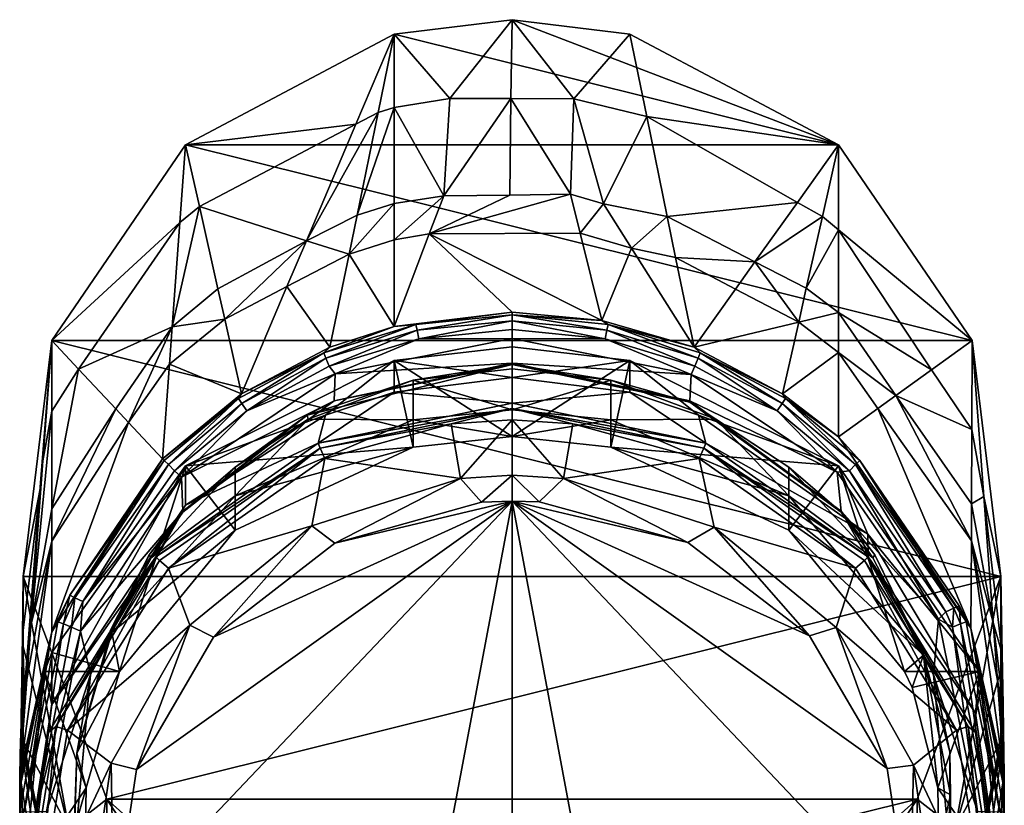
# Model space of a CAD drawing. Header units: centimetres. Extents: x 2.4 to 7.3, y -8.1 to 9.1.
# Tile 3 of 3: x 2.4 to 7.3, y 5.2 to 9.1. Entities that reach past the tile are written whole.
import ezdxf

# ---------------------------------------------------------------- set-up
doc = ezdxf.new("R2010")
doc.units = ezdxf.units.CM
doc.layers.get('0').update_dxf_attribs({"true_color": 0x5890e1})

msp = doc.modelspace()

# ---------------------------------------------------------------- meshes
at = {"color": 96, "true_color": 0x068706}
mesh = msp.add_polyface(dxfattribs=at)
corners = [(4.3386, 7.0754, 49.4259), (4.3386, 6.9399, 49.6498), (4.8279, 6.9928, 49.6701), (4.8279, 7.1243, 49.4515), (4.3386, 7.272, 48.8855), (4.8279, 7.3277, 48.8885), (3.8186, 7.0792, 48.8754), (3.9047, 7.0976, 51.115), (4.2443, 7.2117, 51.0936), (4.2443, 7.3688, 49.8144), (4.8279, 7.2848, 51.0799), (4.8279, 7.437, 49.8406), (4.0206, 7.895, 44.95), (4.2443, 7.967, 44.9523), (4.2443, 8.1465, 43.4905), (4.0605, 8.0895, 43.471), (4.4898, 8.1847, 43.5084), (4.4182, 7.996, 44.9496), (4.8178, 8.1886, 43.5222), (2.548, 7.4682, 36.6828), (3.211, 8.438, 36.6659), (7.1078, 7.4682, 36.6828), (4.2443, 8.9856, 36.6564), (6.4448, 8.4379, 36.6659), (3.9066, 7.3806, 48.5401), (3.9231, 7.3412, 48.5707), (4.3582, 7.5189, 48.5405), (4.3523, 7.5479, 48.498), (4.8279, 7.5953, 48.4983), (4.8279, 7.6087, 48.4519), (4.2443, 7.5374, 48.4513), (3.8952, 7.4078, 48.4972), (3.9523, 7.3038, 48.5844), (4.3666, 7.4771, 48.5708), (4.8279, 7.5656, 48.5406), (4.8279, 7.523, 48.5709), (4.8279, 7.4777, 48.5844), (3.9467, 7.1696, 48.6002), (4.8279, 7.3555, 48.6004), (3.8779, 6.9344, 52.1899), (4.5259, 7.0554, 52.2351), (4.8279, 7.1309, 52.1863), (3.8682, 6.9589, 52.12), (4.8279, 7.1575, 52.1173), (4.8279, 7.3487, 48.7296), (3.8127, 7.0989, 48.7165), (4.2443, 8.6222, 39.6156), (4.5199, 8.667, 39.6209), (4.1645, 8.5967, 39.6139), (3.9262, 7.4346, 48.4506), (4.0547, 8.5393, 39.6112), (4.8222, 8.6664, 39.6262), (4.8279, 9.0571, 36.655)]
mesh.append_faces([[corners[k] for k in face] for face in [(0, 1, 2), (3, 0, 2), (3, 4, 0), (3, 5, 4), (4, 6, 0), (7, 8, 9), (9, 8, 10), (11, 9, 10), (19, 20, 21), (20, 22, 23), (24, 25, 26), (27, 26, 28), (29, 27, 28), (29, 30, 27), (27, 30, 31), (25, 32, 33), (26, 33, 34), (34, 33, 35), (35, 33, 36), (26, 27, 24), (26, 34, 28), (25, 33, 26), (33, 32, 36), (32, 37, 38), (36, 32, 38), (39, 40, 41), (42, 41, 43), (42, 39, 41), (10, 8, 43), (43, 8, 42), (11, 2, 9), (9, 2, 1), (5, 44, 4), (4, 44, 45), (38, 37, 44), (44, 37, 45), (13, 30, 17), (47, 22, 46), (46, 22, 48), (48, 22, 50)]], dxfattribs={"color": 96})
mesh.append_faces([[corners[k] for k in face] for face in [(17, 18, 16)]], dxfattribs={"vtx0": -1, "color": 96})
mesh.append_faces([[corners[k] for k in face] for face in [(52, 22, 47)]], dxfattribs={"vtx0": -1, "vtx2": -1, "color": 96})
mesh.append_faces([[corners[k] for k in face] for face in [(12, 13, 14), (14, 15, 12), (16, 14, 13), (13, 17, 16), (46, 14, 16), (16, 47, 46), (46, 48, 15), (15, 14, 46), (30, 13, 12), (12, 49, 30), (17, 30, 29), (51, 47, 16)]], dxfattribs={"vtx2": -1, "color": 96})
mesh = msp.add_polyface(dxfattribs=at)
corners = [(5.4115, 7.2117, 51.0936), (5.7876, 6.9589, 52.12), (5.751, 7.0976, 51.115), (6.4448, 7.4092, 45.0446), (6.6395, 7.1313, 44.9936), (6.7293, 7.196, 43.3987), (6.4448, 7.6068, 43.4349), (6.2477, 7.5593, 45.0606), (6.2855, 7.7275, 43.4533), (6.0312, 7.8577, 43.4815), (5.935, 7.7228, 45.0657), (5.6384, 7.8791, 45.0709), (5.5969, 8.0817, 43.5297), (4.8279, 9.0571, 36.655), (5.4115, 8.9856, 36.6564), (6.4448, 8.4379, 36.6659), (3.211, 8.438, 36.6659), (7.1078, 7.4682, 36.6828), (2.548, 7.4682, 36.6828), (7.2485, 6.2984, 36.7032), (5.7091, 7.1696, 48.6002), (6.4391, 6.8167, 48.5844), (5.715, 7.299, 48.5844), (5.7606, 7.4078, 48.4972), (5.7492, 7.3806, 48.5401), (6.1652, 7.1559, 48.5394), (6.1817, 7.1802, 48.496), (6.5297, 6.8535, 48.5385), (6.1411, 7.1203, 48.5705), (5.7326, 7.3412, 48.5707), (5.2891, 7.4771, 48.5708), (6.4448, 6.9914, 48.4472), (6.1682, 7.2046, 48.4489), (5.7296, 7.4346, 48.4506), (5.3035, 7.5479, 48.498), (5.2976, 7.5189, 48.5405), (6.4448, 6.847, 49.6141), (5.4115, 7.3688, 49.8144), (5.3172, 6.9399, 49.6498), (5.8372, 7.0792, 48.8754), (5.7091, 7.1633, 48.7198), (5.3173, 7.272, 48.8855), (7.1056, 7.0276, 40.3172), (6.9053, 7.3225, 40.2768), (6.4448, 8.0167, 40.0968), (6.365, 8.0819, 40.0676), (6.2411, 8.1521, 40.0232), (5.4951, 8.5779, 39.7563), (5.4205, 7.9246, 45.0559), (7.1647, 6.6954, 40.3614)]
mesh.append_faces([[corners[k] for k in face] for face in [(0, 1, 2), (16, 15, 17), (18, 17, 19), (20, 21, 22), (23, 24, 25), (26, 25, 27), (25, 24, 28), (21, 28, 22), (22, 28, 29), (29, 30, 22), (31, 32, 26), (26, 32, 23), (25, 26, 23), (32, 33, 23), (23, 33, 34), (24, 23, 34), (28, 24, 29), (29, 24, 35), (2, 36, 37), (38, 37, 36), (39, 40, 41), (48, 33, 11), (11, 33, 10), (3, 31, 4), (49, 17, 42), (42, 17, 43), (44, 15, 45), (45, 15, 46)]], dxfattribs={"color": 96})
mesh.append_faces([[corners[k] for k in face] for face in [(3, 4, 5), (5, 6, 3), (7, 3, 6), (6, 8, 7), (9, 10, 7), (7, 8, 9), (11, 10, 9), (9, 12, 11), (13, 14, 15), (42, 43, 5), (6, 5, 43), (43, 44, 6), (8, 6, 44), (44, 45, 8), (9, 8, 45), (45, 46, 9), (12, 9, 46), (46, 47, 12), (7, 10, 33), (33, 32, 7), (3, 7, 32), (32, 31, 3), (44, 43, 17), (17, 15, 44), (47, 46, 15), (15, 14, 47)]], dxfattribs={"vtx2": -1, "color": 96})
mesh = msp.add_polyface(dxfattribs=at)
corners = [(5.7091, 7.1633, 48.7198), (5.7091, 7.1696, 48.6002), (4.8279, 7.3487, 48.7296), (4.8279, 7.3555, 48.6004), (5.4115, 7.2117, 51.0936), (4.8279, 7.1575, 52.1173), (5.7876, 6.9589, 52.12), (4.8279, 7.2848, 51.0799), (4.4182, 7.996, 44.9496), (5.1654, 8.0003, 45.0445), (5.1175, 8.1921, 43.5347), (4.8178, 8.1886, 43.5222), (5.4205, 7.9246, 45.0559), (5.6384, 7.8791, 45.0709), (5.5969, 8.0817, 43.5297), (5.2816, 8.1448, 43.5309), (6.4448, 8.4379, 36.6659), (4.2443, 8.9856, 36.6564), (4.8279, 9.0571, 36.655), (5.715, 7.299, 48.5844), (4.8279, 7.4777, 48.5844), (4.8279, 7.6087, 48.4519), (4.8279, 7.5953, 48.4983), (5.2735, 7.5673, 48.4516), (4.8279, 7.5656, 48.5406), (5.2976, 7.5189, 48.5405), (5.3035, 7.5479, 48.498), (5.7492, 7.3806, 48.5401), (5.2891, 7.4771, 48.5708), (5.7326, 7.3412, 48.5707), (4.8279, 7.523, 48.5709), (5.7296, 7.4346, 48.4506), (4.8279, 7.0751, 52.2347), (5.1298, 7.0554, 52.2351), (4.8279, 7.1309, 52.1863), (5.7778, 6.9344, 52.1899), (4.5259, 7.0554, 52.2351), (5.4115, 7.3688, 49.8144), (5.751, 7.0976, 51.115), (4.8279, 7.437, 49.8406), (5.3172, 6.9399, 49.6498), (4.8279, 6.9928, 49.6701), (5.3173, 7.272, 48.8855), (4.8279, 7.3277, 48.8885), (5.3172, 7.0754, 49.4259), (5.8372, 7.0792, 48.8754), (4.8279, 7.1243, 49.4515), (4.8222, 8.6664, 39.6262), (5.1349, 8.6659, 39.6316), (5.4951, 8.5779, 39.7563), (5.4115, 8.9856, 36.6564), (4.4898, 8.1847, 43.5084), (4.5199, 8.667, 39.6209)]
mesh.append_faces([[corners[k] for k in face] for face in [(0, 1, 2), (2, 1, 3), (4, 5, 6), (4, 7, 5), (3, 19, 20), (3, 1, 19), (21, 22, 23), (22, 24, 25), (26, 25, 27), (28, 29, 25), (24, 28, 25), (24, 30, 28), (28, 20, 19), (31, 23, 26), (26, 23, 22), (25, 26, 22), (28, 30, 20), (32, 33, 34), (34, 33, 35), (6, 5, 34), (36, 32, 34), (4, 37, 7), (4, 38, 37), (37, 39, 7), (40, 41, 37), (37, 41, 39), (0, 2, 42), (42, 2, 43), (44, 45, 42), (46, 42, 43), (46, 44, 42), (46, 41, 44), (49, 50, 48), (10, 15, 48)]], dxfattribs={"color": 96})
mesh.append_faces([[corners[k] for k in face] for face in [(8, 23, 9)]], dxfattribs={"vtx0": -1, "color": 96})
mesh.append_faces([[corners[k] for k in face] for face in [(8, 10, 11), (8, 21, 23)]], dxfattribs={"vtx0": -1, "vtx2": -1, "color": 96})
mesh.append_faces([[corners[k] for k in face] for face in [(16, 17, 18)]], dxfattribs={"vtx1": -1, "vtx2": -1, "color": 96})
mesh.append_faces([[corners[k] for k in face] for face in [(8, 9, 10), (12, 13, 14), (14, 15, 12), (15, 10, 9), (9, 12, 15), (47, 11, 10), (10, 48, 47), (12, 9, 23), (23, 31, 12), (51, 11, 47), (52, 47, 18), (18, 47, 48), (48, 50, 18), (15, 14, 49), (49, 48, 15)]], dxfattribs={"vtx2": -1, "color": 96})
mesh = msp.add_polyface(dxfattribs=at)
corners = [(3.9047, 7.0976, 51.115), (4.2443, 7.3688, 49.8144), (3.2109, 6.847, 49.6141), (2.9293, 7.0611, 44.8603), (3.131, 7.3509, 44.8991), (3.1446, 7.5351, 43.5045), (2.8657, 7.129, 43.4957), (3.4048, 7.5736, 44.9238), (3.3711, 7.724, 43.4876), (3.8094, 7.9621, 43.4335), (3.7129, 7.735, 44.937), (4.0206, 7.895, 44.95), (4.0605, 8.0895, 43.471), (3.9262, 7.4346, 48.4506), (3.8952, 7.4078, 48.4972), (4.2443, 7.5374, 48.4513), (3.4876, 7.2046, 48.4489), (3.4741, 7.1802, 48.496), (3.4905, 7.1559, 48.5394), (3.1261, 6.8535, 48.5385), (3.1904, 6.7904, 48.5844), (3.9523, 7.3038, 48.5844), (3.5147, 7.1203, 48.5705), (3.9231, 7.3412, 48.5707), (3.9066, 7.3806, 48.5401), (3.157, 6.8231, 48.5702), (3.0965, 6.8826, 48.4464), (3.1053, 6.874, 48.4943), (4.3523, 7.5479, 48.498), (3.9467, 7.1696, 48.6002), (3.8682, 6.9589, 52.12), (4.2443, 7.2117, 51.0936), (4.3386, 6.9399, 49.6498), (3.8186, 7.0792, 48.8754), (3.8127, 7.0989, 48.7165), (3.4568, 6.8408, 48.8629), (4.3386, 7.272, 48.8855), (4.1645, 8.5967, 39.6139), (4.0547, 8.5393, 39.6112), (3.2797, 8.1317, 39.5925), (3.1826, 8.052, 39.5898), (2.6814, 7.3257, 39.5444), (2.548, 6.6335, 43.4802), (2.548, 7.1184, 39.5316), (3.211, 8.438, 36.6659), (4.2443, 8.9856, 36.6564), (2.548, 7.4682, 36.6828), (2.5041, 6.8727, 39.5174), (2.4928, 6.7631, 39.5111), (2.491, 6.733, 39.5094)]
mesh.append_faces([[corners[k] for k in face] for face in [(0, 1, 2), (13, 14, 15), (13, 16, 14), (14, 16, 17), (18, 17, 19), (20, 21, 22), (22, 21, 23), (24, 14, 18), (22, 18, 25), (22, 24, 18), (22, 23, 24), (16, 26, 17), (17, 26, 27), (14, 17, 18), (24, 28, 14), (21, 20, 29), (30, 31, 0), (2, 1, 32), (33, 34, 35), (33, 36, 34), (3, 26, 4), (7, 16, 10), (39, 44, 40), (41, 46, 43), (43, 46, 47), (47, 46, 48), (48, 46, 49)]], dxfattribs={"color": 96})
mesh.append_faces([[corners[k] for k in face] for face in [(3, 4, 5), (5, 6, 3), (5, 4, 7), (7, 8, 5), (9, 8, 7), (7, 10, 9), (11, 12, 9), (9, 10, 11), (37, 38, 9), (9, 12, 37), (39, 8, 9), (9, 38, 39), (39, 40, 5), (5, 8, 39), (41, 6, 5), (5, 40, 41), (42, 6, 41), (41, 43, 42), (16, 7, 4), (4, 26, 16), (13, 11, 10), (10, 16, 13), (44, 39, 38), (38, 45, 44), (46, 41, 40), (40, 44, 46)]], dxfattribs={"vtx2": -1, "color": 96})
mesh = msp.add_polyface(dxfattribs=at)
corners = [(2.8466, 6.0219, 48.8728), (3.0405, 6.3909, 48.8393), (2.8466, 6.047, 48.8213), (2.6725, 5.4248, 48.7887), (2.8832, 5.8283, 49.2231), (2.5131, 5.8283, 49.2231), (2.548, 5.6648, 51.3606), (2.548, 5.9228, 49.2593), (3.2109, 6.847, 49.6141), (2.444, 6.056, 43.4046), (2.4243, 5.7894, 44.6737), (2.548, 6.4739, 44.7805), (2.548, 6.6335, 43.4802), (2.3931, 5.4882, 44.6258), (2.4177, 5.8019, 43.3672), (2.8657, 7.129, 43.4957), (2.9293, 7.0611, 44.8603), (3.1904, 6.7904, 48.5844), (2.7029, 6.1754, 48.5695), (2.6908, 6.0279, 48.5844), (2.6633, 6.1942, 48.5364), (2.6468, 6.0481, 48.5694), (2.4709, 5.1346, 48.5681), (2.6371, 6.2066, 48.4905), (2.6061, 6.0646, 48.536), (2.548, 6.0245, 48.4399), (2.4114, 5.1341, 48.512), (2.5793, 6.0754, 48.4898), (3.0965, 6.8826, 48.4464), (3.1053, 6.874, 48.4943), (3.1261, 6.8535, 48.5385), (2.7409, 5.8142, 48.5999), (3.1968, 6.6231, 48.5999), (2.5325, 5.5271, 52.1394), (2.5687, 5.5554, 52.2152), (3.0646, 6.3964, 52.1276), (2.6257, 5.5378, 52.2685), (3.0824, 6.3779, 52.2), (3.2109, 6.6527, 51.1956), (3.0302, 6.4065, 48.6802), (2.7409, 5.8117, 48.649), (2.548, 7.1184, 39.5316), (2.5041, 6.8727, 39.5174), (2.4928, 6.7631, 39.5111), (2.491, 6.733, 39.5094), (2.4136, 5.7325, 43.3563), (2.4029, 6.0051, 39.4677), (2.3967, 5.5948, 43.3366), (2.4073, 5.9515, 39.528), (2.4073, 5.4865, 43.3159), (2.3896, 5.3173, 46.9209), (2.4073, 6.2984, 36.7032), (2.548, 7.4682, 36.6828), (2.6325, 5.0499, 40.5761)]
mesh.append_faces([[corners[k] for k in face] for face in [(0, 1, 2), (3, 0, 2), (3, 4, 0), (5, 6, 7), (7, 6, 8), (17, 18, 19), (18, 20, 21), (19, 21, 22), (20, 23, 24), (21, 24, 22), (21, 20, 24), (25, 26, 27), (23, 27, 24), (23, 25, 27), (23, 28, 25), (27, 26, 24), (29, 23, 20), (30, 20, 18), (18, 21, 19), (31, 32, 19), (33, 34, 35), (34, 36, 37), (35, 34, 37), (38, 6, 35), (35, 6, 33), (4, 7, 8), (4, 5, 7), (2, 39, 40), (3, 2, 40), (39, 31, 40), (46, 51, 48), (48, 51, 53)]], dxfattribs={"color": 96})
mesh.append_faces([[corners[k] for k in face] for face in [(9, 10, 11), (11, 12, 9), (13, 10, 9), (9, 14, 13), (15, 12, 11), (11, 16, 15), (41, 42, 9), (9, 12, 41), (14, 9, 42), (42, 43, 14), (43, 44, 45), (45, 14, 43), (46, 47, 45), (45, 44, 46), (46, 48, 49), (11, 10, 50), (50, 25, 11), (16, 11, 25), (25, 28, 16), (51, 46, 44), (44, 52, 51)]], dxfattribs={"vtx2": -1, "color": 96})
mesh = msp.add_polyface(dxfattribs=at)
corners = [(2.8466, 6.0219, 48.8728), (2.8832, 5.8283, 49.2231), (3.4568, 6.5288, 49.492), (3.4568, 6.6995, 49.2284), (4.3386, 6.9399, 49.6498), (4.3386, 7.0754, 49.4259), (3.8186, 7.0792, 48.8754), (3.4568, 6.8408, 48.8629), (3.0405, 6.3909, 48.8393), (3.2109, 6.847, 49.6141), (2.548, 5.6648, 51.3606), (3.2109, 6.6527, 51.1956), (3.9047, 7.0976, 51.115), (2.4073, 6.2984, 36.7032), (7.2485, 6.2984, 36.7032), (2.8211, 5.1966, 36.7225), (2.548, 7.4682, 36.6828), (3.157, 6.8231, 48.5702), (3.1261, 6.8535, 48.5385), (2.7029, 6.1754, 48.5695), (3.1904, 6.7904, 48.5844), (3.5147, 7.1203, 48.5705), (3.1053, 6.874, 48.4943), (2.6633, 6.1942, 48.5364), (3.0965, 6.8826, 48.4464), (2.6371, 6.2066, 48.4905), (3.4741, 7.1802, 48.496), (3.4905, 7.1559, 48.5394), (2.6908, 6.0279, 48.5844), (3.1968, 6.6231, 48.5999), (3.9467, 7.1696, 48.6002), (3.2315, 6.0579, 52.3877), (2.9678, 5.3438, 52.4352), (3.3495, 5.9988, 52.4226), (3.8363, 6.5493, 52.3785), (3.951, 6.4649, 52.4137), (4.5722, 6.785, 52.374), (4.6761, 6.667, 52.4098), (3.9015, 6.8832, 52.2389), (3.8779, 6.9344, 52.1899), (3.126, 6.3401, 52.2508), (4.5259, 7.0554, 52.2351), (3.8682, 6.9589, 52.12), (3.0646, 6.3964, 52.1276), (3.0824, 6.3779, 52.2), (2.6257, 5.5378, 52.2685), (4.8279, 7.0751, 52.2347), (4.8279, 6.673, 52.4096), (3.8127, 7.0989, 48.7165), (3.1968, 6.6183, 48.6913), (3.0302, 6.4065, 48.6802), (2.8466, 6.047, 48.8213), (2.7409, 5.8142, 48.5999)]
mesh.append_faces([[corners[k] for k in face] for face in [(0, 1, 2), (3, 2, 4), (5, 6, 3), (4, 5, 3), (6, 7, 3), (3, 7, 8), (8, 0, 3), (3, 0, 2), (9, 10, 11), (12, 9, 11), (13, 14, 15), (13, 16, 14), (17, 18, 19), (20, 17, 19), (20, 21, 17), (18, 22, 23), (22, 24, 25), (26, 22, 18), (27, 18, 17), (28, 29, 20), (20, 29, 30), (31, 32, 33), (34, 33, 35), (36, 35, 37), (36, 34, 35), (34, 31, 33), (38, 39, 40), (38, 41, 39), (42, 43, 39), (39, 43, 44), (40, 44, 45), (40, 39, 44), (11, 42, 12), (11, 43, 42), (9, 4, 2), (1, 9, 2), (40, 31, 34), (38, 34, 36), (41, 36, 46), (41, 38, 36), (38, 40, 34), (40, 45, 31), (37, 35, 47), (47, 35, 33), (32, 47, 33), (48, 49, 7), (7, 49, 8), (8, 49, 50), (51, 8, 50), (48, 30, 29), (49, 29, 50), (49, 48, 29), (29, 52, 50)]], dxfattribs={"color": 96})
mesh = msp.add_polyface(dxfattribs=at)
corners = [(6.9148, 5.8117, 48.649), (6.9148, 5.8142, 48.5999), (6.6256, 6.4065, 48.6802), (6.459, 6.6231, 48.5999), (7.1233, 5.5269, 52.1394), (7.1233, 5.6217, 51.3674), (6.5911, 6.3964, 52.1276), (6.5897, 6.5092, 51.2209), (7.2599, 5.6633, 43.3174), (7.2106, 6.0718, 43.3297), (7.2319, 5.7835, 44.702), (6.7293, 7.196, 43.3987), (6.6395, 7.1313, 44.9936), (7.103, 6.4753, 44.8736), (7.1039, 6.6598, 43.351), (6.9396, 6.0882, 48.5844), (6.5505, 6.874, 48.4943), (6.5297, 6.8535, 48.5385), (7.0163, 6.1425, 48.5362), (7.0429, 6.1543, 48.4902), (7.0497, 6.0646, 48.536), (7.0765, 6.0754, 48.4898), (7.2443, 5.1341, 48.512), (7.1009, 6.0429, 48.44), (6.4448, 6.9914, 48.4472), (6.4988, 6.8231, 48.5702), (6.4391, 6.8167, 48.5844), (6.9763, 6.1246, 48.5695), (7.0089, 6.0481, 48.5694), (7.1341, 5.135, 48.5844), (7.1849, 5.1346, 48.5681), (6.5734, 6.3779, 52.2), (6.5298, 6.3401, 52.2508), (7.0301, 5.5378, 52.2685), (7.0871, 5.5554, 52.2152), (6.4333, 6.0468, 52.388), (7.1426, 5.8283, 49.2231), (6.4448, 6.847, 49.6141), (6.7726, 5.8283, 49.2231), (6.8092, 5.7487, 49.1935), (6.8653, 5.9099, 48.8141), (6.6152, 6.3909, 48.8393), (7.2485, 5.8352, 40.475), (7.2549, 5.9168, 40.4643), (7.2596, 5.6095, 43.3165), (7.1647, 6.6954, 40.3614), (7.1056, 7.0276, 40.3172), (7.2662, 5.3173, 46.9209), (7.2485, 6.2984, 36.7032), (7.1078, 7.4682, 36.6828)]
mesh.append_faces([[corners[k] for k in face] for face in [(0, 1, 2), (2, 1, 3), (4, 5, 6), (6, 5, 7), (15, 3, 1), (16, 17, 18), (19, 18, 20), (21, 20, 22), (23, 21, 22), (23, 19, 21), (23, 16, 19), (23, 24, 16), (15, 25, 26), (15, 27, 25), (15, 28, 27), (15, 29, 28), (20, 28, 30), (20, 18, 28), (28, 18, 27), (27, 18, 17), (19, 16, 18), (21, 19, 20), (25, 27, 17), (31, 32, 33), (4, 6, 34), (34, 6, 31), (33, 34, 31), (33, 32, 35), (5, 36, 7), (7, 36, 37), (36, 38, 37), (38, 36, 39), (2, 40, 0), (2, 41, 40), (38, 39, 40), (44, 43, 8), (42, 48, 43)]], dxfattribs={"color": 96})
mesh.append_faces([[corners[k] for k in face] for face in [(8, 9, 10), (11, 12, 13), (13, 14, 11), (13, 10, 9), (9, 14, 13), (42, 43, 44), (9, 8, 43), (43, 45, 9), (14, 9, 45), (45, 46, 14), (11, 14, 46), (23, 13, 12), (12, 24, 23), (47, 10, 13), (13, 23, 47), (45, 43, 48), (48, 49, 45)]], dxfattribs={"vtx2": -1, "color": 96})
mesh = msp.add_polyface(dxfattribs=at)
corners = [(6.459, 6.6183, 48.6913), (6.459, 6.6231, 48.5999), (5.7091, 7.1633, 48.7198), (6.6256, 6.4065, 48.6802), (5.7091, 7.1696, 48.6002), (5.7876, 6.9589, 52.12), (6.5897, 6.5092, 51.2209), (5.751, 7.0976, 51.115), (6.5911, 6.3964, 52.1276), (6.9396, 6.0882, 48.5844), (6.4391, 6.8167, 48.5844), (6.5505, 6.874, 48.4943), (6.4448, 6.9914, 48.4472), (6.1817, 7.1802, 48.496), (6.5297, 6.8535, 48.5385), (6.4988, 6.8231, 48.5702), (6.1411, 7.1203, 48.5705), (6.1652, 7.1559, 48.5394), (4.8279, 6.673, 52.4096), (4.962, 6.6682, 52.4097), (4.8279, 6.8006, 52.3738), (5.0835, 6.7845, 52.3742), (5.698, 6.4682, 52.4136), (5.8287, 6.5439, 52.3787), (6.301, 6.0048, 52.4225), (6.4333, 6.0468, 52.388), (6.6863, 5.3483, 52.4351), (5.7778, 6.9344, 52.1899), (4.8279, 7.1309, 52.1863), (5.1298, 7.0554, 52.2351), (5.7543, 6.8832, 52.2389), (6.5298, 6.3401, 52.2508), (6.5734, 6.3779, 52.2), (4.8279, 7.0751, 52.2347), (4.6761, 6.667, 52.4098), (4.5722, 6.785, 52.374), (6.4448, 6.847, 49.6141), (6.7726, 5.8283, 49.2231), (6.199, 6.5288, 49.492), (5.3172, 6.9399, 49.6498), (6.6152, 6.3909, 48.8393), (6.199, 6.8408, 48.8629), (5.8372, 7.0792, 48.8754), (6.8653, 5.9099, 48.8141), (6.199, 6.6995, 49.2284), (5.3172, 7.0754, 49.4259), (4.8279, 6.9928, 49.6701)]
mesh.append_faces([[corners[k] for k in face] for face in [(0, 1, 2), (0, 3, 1), (1, 4, 2), (5, 6, 7), (5, 8, 6), (9, 10, 1), (1, 10, 4), (11, 12, 13), (14, 11, 13), (15, 16, 10), (15, 14, 17), (16, 15, 17), (18, 19, 20), (20, 19, 21), (21, 19, 22), (23, 22, 24), (25, 24, 26), (25, 23, 24), (23, 21, 22), (5, 27, 8), (5, 28, 27), (29, 30, 27), (27, 30, 31), (8, 27, 32), (32, 27, 31), (20, 21, 33), (33, 21, 29), (29, 21, 30), (30, 21, 23), (31, 23, 25), (31, 30, 23), (24, 18, 26), (24, 22, 18), (18, 22, 19), (20, 34, 18), (20, 35, 34), (7, 6, 36), (36, 37, 38), (39, 36, 38), (35, 20, 33), (3, 0, 40), (40, 0, 41), (41, 0, 2), (42, 41, 2), (37, 43, 38), (43, 40, 44), (38, 44, 39), (38, 43, 44), (40, 41, 44), (44, 41, 42), (45, 46, 39), (44, 45, 39), (44, 42, 45)]], dxfattribs={"color": 96})
mesh = msp.add_polyface(dxfattribs=at)
corners = [(4.8279, 2.9996, 48.7376), (4.3386, 3.0543, 48.7307), (2.9865, -6.4516, 48.5844), (3.4857, 3.4539, 48.6854), (3.3865, 3.5348, 48.6775), (2.7862, 4.3918, 48.6171), (2.5217, 5.135, 48.5844), (2.6722, -2.6964, 47.3736), (2.6179, -2.7051, 47.5973), (2.4749, 0.9548, 47.5335), (2.5175, 0.9547, 47.3098), (3.4931, 1.297, 45.9357), (4.0334, 0.9547, 45.869), (3.3384, 0.9547, 46.1503), (2.6993, -4.2316, 47.6239), (2.3896, 5.1339, 48.4331), (2.8551, -6.3699, 47.6613), (2.966, -2.6681, 46.907), (2.847, 0.9547, 46.6532), (3.472, -2.6409, 46.4642), (3.1049, 0.9547, 46.3383), (4.8279, 0.9548, 45.793), (4.8279, -4.7963, 46.3628), (2.5653, 1.1375, 52.2147), (2.6683, -0.4736, 52.2418), (2.6935, -0.4703, 52.3272), (2.8901, -2.993, 52.281), (2.7632, -0.4818, 52.3842), (2.9189, -2.9951, 52.3721), (2.9218, -2.3576, 52.4178), (2.8974, -2.9985, 52.3277), (2.5298, 1.7881, 51.9478), (2.7567, -1.6225, 52.0722), (2.8475, -2.6058, 52.1077), (4.8279, 0.3829, 51.4147), (4.1242, 0.5308, 51.4511), (4.2509, 1.4141, 51.2424), (3.8862, 1.1729, 51.411), (3.4996, 0.91, 51.5447), (4.1285, -0.847, 51.5247), (2.8246, -0.8268, 51.8561), (2.9082, -1.8797, 51.8947), (2.6484, 1.7881, 51.765), (4.8279, -0.8459, 51.4803), (4.2266, -4.2693, 51.9868), (2.8104, -1.8322, 51.9666), (2.5921, 1.7881, 51.8029), (2.539, 1.7881, 51.8884), (3.3271, -1.3048, 52.5631), (2.7276, 4.5884, 52.4152), (3.2349, -1.6087, 52.5439), (3.3404, -2.3191, 52.5594), (3.6227, -2.8063, 52.592), (4.2361, -3.1461, 52.5986), (4.8279, -3.1931, 52.5995), (4.8279, 6.673, 52.4096)]
mesh.append_faces([[corners[k] for k in face] for face in [(0, 1, 2), (2, 1, 3), (4, 2, 3), (4, 5, 2), (2, 5, 6), (7, 8, 9), (10, 7, 9), (11, 12, 13), (8, 14, 9), (15, 9, 16), (7, 10, 17), (17, 10, 18), (19, 18, 20), (13, 19, 20), (13, 12, 19), (19, 12, 21), (22, 19, 21), (17, 18, 19), (23, 24, 25), (25, 24, 26), (27, 28, 29), (27, 25, 28), (28, 25, 30), (26, 30, 25), (23, 31, 24), (31, 32, 24), (24, 32, 26), (26, 32, 33), (34, 35, 36), (36, 35, 37), (35, 38, 37), (35, 34, 39), (40, 39, 41), (40, 35, 39), (40, 38, 35), (40, 42, 38), (43, 44, 39), (44, 41, 39), (40, 45, 46), (42, 40, 46), (45, 33, 32), (46, 32, 47), (46, 45, 32), (32, 31, 47), (40, 41, 45), (48, 49, 50), (51, 48, 50), (51, 52, 48), (49, 27, 50), (50, 27, 29), (51, 50, 29), (52, 53, 48), (54, 55, 48)]], dxfattribs={"color": 96})
mesh = msp.add_polyface(dxfattribs=at)
corners = [(3.4245, 2.9953, 49.6444), (3.0045, 3.3541, 49.8008), (2.8211, 3.6923, 48.9644), (3.6947, 2.9109, 48.978), (3.6947, 2.8363, 49.5855), (2.8211, 3.5752, 49.9182), (2.6901, 3.1891, 45.9502), (2.5809, 4.1579, 45.0265), (2.8385, 3.5577, 44.8048), (2.9614, 2.6011, 45.7388), (3.2179, 3.0658, 44.6739), (3.729, 2.691, 44.641), (3.9528, 3.1267, 43.5518), (2.8026, 2.3415, 46.2484), (2.9245, 3.8709, 43.6129), (3.3652, 3.4335, 43.5277), (2.6428, 2.0811, 46.7574), (2.429, 3.589, 47.2154), (2.5138, 3.8616, 46.2325), (2.4749, 0.9548, 47.5335), (2.3896, 5.2482, 47.5022), (2.3919, 4.5868, 52.1523), (2.5653, 1.1375, 52.2147), (2.4144, 4.5895, 52.2329), (2.476, 4.5931, 52.2894), (2.6935, -0.4703, 52.3272), (2.5298, 1.7881, 51.9478), (2.3915, 4.6329, 51.8438), (2.5972, 2.4864, 51.728), (2.5583, 2.4873, 51.7586), (2.5175, 3.2171, 51.6817), (2.548, 3.0507, 51.6791), (2.4528, 3.9336, 51.593), (2.498, 3.2177, 51.7137), (2.5332, 2.4881, 51.7874), (2.4822, 3.218, 51.7477), (2.4432, 3.9482, 51.6289), (2.539, 1.7881, 51.8884), (2.6983, 2.6502, 51.6307), (2.9485, 2.7871, 51.3371), (2.6745, 3.3602, 51.3544), (2.8029, 3.3865, 50.9283), (2.4713, 3.9978, 51.4489), (2.8967, 3.3811, 50.4644), (3.2771, 2.9048, 50.563), (3.1338, 2.8651, 50.9729), (3.6951, 2.4627, 50.7026), (3.5079, 2.9336, 49.6824), (3.4894, 2.3661, 51.0444), (4.0509, 2.6052, 49.958), (3.2479, 2.2371, 51.3474), (2.8554, 4.5943, 52.4496), (2.7276, 4.5884, 52.4152), (3.3271, -1.3048, 52.5631), (3.4568, 3.5439, 48.967), (2.7632, -0.4818, 52.3842), (4.8279, 6.673, 52.4096)]
mesh.append_faces([[corners[k] for k in face] for face in [(0, 1, 2), (3, 0, 2), (3, 4, 0), (1, 5, 2), (6, 7, 8), (9, 8, 10), (11, 10, 12), (9, 13, 6), (8, 9, 6), (10, 14, 15), (12, 10, 15), (13, 16, 17), (6, 17, 18), (10, 11, 9), (10, 8, 14), (6, 13, 17), (17, 19, 20), (21, 22, 23), (24, 23, 25), (26, 21, 27), (28, 29, 30), (31, 30, 32), (31, 28, 30), (33, 30, 29), (34, 33, 29), (34, 35, 33), (33, 35, 36), (30, 33, 36), (35, 37, 27), (27, 37, 26), (38, 28, 31), (39, 31, 40), (41, 40, 42), (31, 32, 40), (5, 1, 43), (43, 1, 44), (45, 44, 46), (1, 0, 44), (44, 0, 47), (0, 4, 47), (46, 48, 45), (44, 47, 49), (45, 50, 39), (41, 39, 40), (41, 45, 39), (41, 43, 45), (45, 43, 44), (50, 38, 39), (39, 38, 31), (51, 52, 53), (3, 2, 54), (24, 55, 52), (56, 51, 53)]], dxfattribs={"color": 96})
mesh = msp.add_polyface(dxfattribs=at)
corners = [(3.4568, 3.5076, 48.8409), (3.4568, 3.5439, 48.967), (2.7862, 4.3918, 48.6171), (3.4857, 3.4539, 48.6854), (2.8801, 4.301, 48.9537), (2.7972, 4.3899, 48.7345), (2.8466, 4.3794, 48.9531), (2.714, 4.9621, 48.9962), (2.6591, 5.0444, 48.7688), (2.7194, 5.2523, 49.0496), (2.6725, 5.4248, 48.7887), (2.8832, 5.8283, 49.2231), (2.8211, 3.6923, 48.9644), (2.8211, 3.5752, 49.9182), (2.5184, 4.301, 48.9537), (2.4709, 4.2711, 50.491), (2.6325, 5.0499, 40.5761), (2.4073, 6.2984, 36.7032), (2.8211, 5.1966, 36.7225), (2.8211, 4.7986, 39.9633), (3.4062, 4.2932, 39.191), (3.6947, 4.4152, 36.7361), (3.6947, 4.1344, 39.0228), (4.8279, 3.88, 38.8031), (4.8279, 4.1332, 36.741), (6.8347, 5.1966, 36.7225), (5.961, 4.4152, 36.7361), (2.5217, 5.135, 48.5844), (2.658, 4.9162, 48.6021), (2.7409, 5.8142, 48.5999), (2.6908, 6.0279, 48.5844), (2.8385, 3.5577, 44.8048), (2.6199, 4.4293, 43.7996), (2.9245, 3.8709, 43.6129), (3.3652, 3.4335, 43.5277), (4.8279, 3.5874, 41.064), (2.5809, 4.1579, 45.0265), (2.8967, 3.3811, 50.4644), (2.8029, 3.3865, 50.9283), (2.7276, 4.5884, 52.4152), (2.8554, 4.5943, 52.4496), (2.8429, 5.3741, 52.4005), (2.9678, 5.3438, 52.4352), (3.2315, 6.0579, 52.3877), (2.476, 4.5931, 52.2894), (2.6257, 5.5378, 52.2685), (4.8279, 6.673, 52.4096), (2.5131, 5.8283, 49.2231), (2.4073, 4.7904, 48.9748), (2.7409, 5.8117, 48.649), (3.3865, 3.5348, 48.6775)]
mesh.append_faces([[corners[k] for k in face] for face in [(0, 1, 2), (3, 0, 2), (1, 4, 2), (2, 4, 5), (5, 4, 6), (7, 5, 6), (7, 8, 5), (7, 9, 8), (8, 9, 10), (10, 9, 11), (12, 13, 14), (14, 13, 15), (16, 17, 18), (19, 18, 20), (19, 16, 18), (18, 21, 20), (20, 21, 22), (22, 21, 23), (23, 21, 24), (18, 25, 21), (24, 21, 26), (27, 2, 28), (29, 27, 28), (29, 30, 27), (31, 32, 33), (16, 33, 32), (16, 34, 33), (16, 19, 34), (34, 19, 20), (35, 20, 22), (23, 35, 22), (20, 35, 34), (31, 36, 32), (15, 37, 38), (15, 13, 37), (39, 40, 41), (41, 40, 42), (43, 41, 42), (14, 4, 12), (12, 4, 1), (44, 39, 41), (45, 41, 43), (45, 44, 41), (42, 40, 46), (11, 9, 47), (48, 9, 7), (14, 7, 6), (4, 14, 6), (10, 49, 28), (5, 28, 2), (3, 2, 50), (5, 8, 28), (8, 10, 28), (49, 29, 28)]], dxfattribs={"color": 96})
mesh = msp.add_polyface(dxfattribs=at)
corners = [(6.9978, 4.9162, 48.6021), (6.9148, 5.8142, 48.5999), (6.9963, 5.4302, 48.629), (6.9148, 5.8117, 48.649), (4.8279, 4.1332, 36.741), (5.961, 4.4152, 36.7361), (4.8279, 3.88, 38.8031), (5.961, 4.1344, 39.0228), (6.2496, 4.2931, 39.191), (6.8347, 5.1966, 36.7225), (6.8347, 4.7986, 39.9633), (7.0233, 5.0499, 40.5761), (7.2485, 6.2984, 36.7032), (2.8211, 5.1966, 36.7225), (3.6947, 4.4152, 36.7361), (7.1341, 5.135, 48.5844), (6.9396, 6.0882, 48.5844), (6.8695, 4.3918, 48.6171), (6.2905, 3.4335, 43.5277), (4.8279, 3.5874, 41.064), (6.7313, 3.8709, 43.6129), (7.0359, 4.4293, 43.7996), (6.8173, 3.5577, 44.8048), (7.0749, 4.1579, 45.0265), (6.8161, 5.3644, 52.4007), (6.6863, 5.3483, 52.4351), (6.8003, 4.5943, 52.4496), (6.9282, 4.5884, 52.4152), (6.4333, 6.0468, 52.388), (7.0301, 5.5378, 52.2685), (7.1798, 4.5931, 52.2894), (4.8279, 6.673, 52.4096), (6.8347, 3.6923, 48.9644), (6.199, 3.5439, 48.967), (6.7757, 4.301, 48.9537), (7.1374, 4.301, 48.9537), (6.8347, 3.5752, 49.9182), (7.1764, 4.2436, 50.4577), (6.8773, 4.5799, 48.9585), (6.9418, 4.9621, 48.9962), (7.2485, 4.7904, 48.9748), (6.9364, 5.2523, 49.0496), (7.1426, 5.8283, 49.2231), (6.8092, 5.7487, 49.1935), (6.17, 3.4539, 48.6854), (6.8093, 4.2709, 48.7283), (6.971, 4.808, 48.7564), (6.9989, 5.2183, 48.778), (6.8653, 5.9099, 48.8141)]
mesh.append_faces([[corners[k] for k in face] for face in [(0, 1, 2), (2, 1, 3), (4, 5, 6), (6, 5, 7), (7, 5, 8), (8, 5, 9), (10, 9, 11), (10, 8, 9), (9, 12, 11), (12, 9, 13), (14, 9, 5), (1, 0, 15), (16, 1, 15), (17, 15, 0), (18, 19, 8), (10, 18, 8), (10, 11, 18), (18, 11, 20), (6, 7, 19), (19, 7, 8), (20, 11, 21), (22, 21, 23), (20, 21, 22), (24, 25, 26), (27, 24, 26), (24, 28, 25), (29, 28, 24), (30, 24, 27), (30, 29, 24), (31, 26, 25), (32, 33, 34), (35, 32, 34), (36, 32, 35), (37, 36, 35), (34, 38, 35), (35, 38, 39), (40, 39, 41), (42, 41, 43), (44, 17, 45), (45, 17, 46), (46, 17, 0), (47, 0, 2), (48, 2, 3), (48, 47, 2), (47, 46, 0), (34, 44, 45), (38, 45, 46), (39, 46, 47), (41, 47, 48), (43, 41, 48), (41, 39, 47), (39, 38, 46), (38, 34, 45)]], dxfattribs={"color": 96})
mesh = msp.add_polyface(dxfattribs=at)
corners = [(6.17, 3.4539, 48.6854), (6.6693, -6.4516, 48.5844), (6.8695, 4.3918, 48.6171), (5.3172, 3.0543, 48.7307), (4.8279, 2.9996, 48.7376), (7.1341, 5.135, 48.5844), (6.896, -5.1945, 47.6407), (6.9835, -2.6964, 47.3736), (7.1808, 0.9548, 47.5335), (7.1383, 0.9547, 47.3098), (6.6865, -2.6678, 46.9027), (4.8279, -4.7963, 46.3628), (4.8279, 0.9548, 45.793), (6.1805, -2.6408, 46.4624), (5.6178, 0.9547, 45.868), (6.3139, 0.9547, 46.1479), (6.5491, 0.9547, 46.3366), (6.8425, 0.9547, 46.7059), (7.2662, 5.1339, 48.4331), (6.8006, -6.4645, 48.4315), (6.1627, 1.297, 45.9357), (6.7584, -2.9985, 52.3277), (6.7657, -2.993, 52.281), (6.9623, -0.4703, 52.3272), (6.7368, -2.9951, 52.3721), (6.734, -2.3576, 52.4178), (6.9875, -0.4736, 52.2418), (7.0905, 1.1375, 52.2147), (6.8926, -0.4818, 52.3842), (6.9066, -1.5307, 52.0689), (7.126, 1.7881, 51.9478), (4.8279, -4.424, 52.15), (7.2642, 4.6329, 51.8438), (4.8279, -4.4392, 52.2734), (7.2639, 4.5868, 52.1523), (6.1583, 0.9116, 51.5451), (5.5392, 0.5341, 51.4519), (5.7696, 1.1729, 51.411), (5.4049, 1.4141, 51.2424), (4.8279, 0.3829, 51.4147), (5.4292, -4.2693, 51.9868), (4.8279, -0.8459, 51.4803), (5.5273, -0.847, 51.5247), (6.7495, -1.8578, 51.8939), (6.8311, -0.8269, 51.8561), (7.0072, 1.7881, 51.7649), (7.1172, 1.7881, 51.8901), (6.8472, -1.8104, 51.9658), (7.0637, 1.7881, 51.8029), (6.7769, -2.8834, 52.1174), (6.0386, -2.7976, 52.5917), (6.2408, -2.6607, 52.5678), (6.421, -1.6089, 52.5439), (6.3239, -1.3423, 52.5638), (6.9282, 4.5884, 52.4152), (4.8279, -3.1931, 52.5995), (4.8279, 6.673, 52.4096), (4.1285, -0.847, 51.5247)]
mesh.append_faces([[corners[k] for k in face] for face in [(0, 1, 2), (0, 3, 1), (1, 3, 4), (1, 5, 2), (6, 7, 8), (8, 7, 9), (7, 10, 9), (11, 12, 13), (13, 12, 14), (15, 13, 14), (15, 16, 13), (13, 16, 17), (10, 17, 9), (10, 13, 17), (18, 19, 8), (20, 16, 15), (14, 20, 15), (21, 22, 23), (24, 23, 25), (24, 21, 23), (22, 26, 23), (23, 26, 27), (25, 23, 28), (29, 30, 31), (30, 32, 31), (31, 32, 33), (22, 34, 26), (22, 33, 34), (35, 36, 37), (37, 36, 38), (36, 39, 38), (40, 41, 42), (43, 42, 44), (43, 40, 42), (41, 39, 42), (42, 39, 36), (44, 36, 35), (45, 44, 35), (42, 36, 44), (30, 29, 46), (46, 29, 47), (48, 47, 44), (45, 48, 44), (29, 49, 47), (43, 44, 47), (48, 46, 47), (50, 51, 52), (53, 52, 54), (53, 50, 52), (51, 25, 52), (52, 25, 28), (54, 52, 28), (55, 53, 56), (39, 41, 57)]], dxfattribs={"color": 96})
mesh = msp.add_polyface(dxfattribs=at)
corners = [(5.2343, 2.5946, 49.9423), (5.188, 2.5848, 50.1306), (5.194, 2.5109, 50.1145), (5.2343, 2.5202, 49.9384), (5.194, 2.6039, 49.7662), (5.0813, 2.6112, 49.625), (5.194, 2.5293, 49.7624), (5.0813, 2.5367, 49.6211), (4.9183, 2.6154, 49.5467), (4.9183, 2.5409, 49.5427), (4.7375, 2.6154, 49.5467), (5.1833, 2.5833, 50.1569), (5.2565, 2.5935, 49.9638), (5.2565, 2.509, 49.9595), (5.2321, 2.5567, 49.7578), (5.2316, 2.6042, 49.759), (5.1142, 2.5706, 49.5869), (5.0731, 2.6148, 49.557), (4.9443, 2.5689, 49.4942), (4.8279, 2.6188, 49.4806), (4.8279, 2.5681, 49.478), (5.703, 3.1267, 43.5518), (5.9268, 2.691, 44.641), (4.9622, 2.9559, 43.6898), (4.8279, 3.3225, 42.4866), (4.8279, 2.9504, 43.6992), (6.2905, 3.4335, 43.5277), (4.8279, 3.5874, 41.064), (5.2816, 2.4353, 44.7079), (4.8279, 2.3446, 44.7819), (6.4378, 3.0658, 44.6739), (5.0594, 2.5772, 50.2758), (5.9606, 2.4627, 50.7026), (5.6048, 2.6052, 49.958), (6.3787, 2.9048, 50.563), (5.4634, 2.6476, 49.5223), (5.9611, 2.8362, 49.5854), (6.1479, 2.9336, 49.6824), (6.3239, -1.3423, 52.5638), (6.8003, 4.5943, 52.4496), (4.8279, 6.673, 52.4096), (5.3172, 3.1035, 48.9746), (4.8279, 2.6289, 48.983), (4.8279, 3.0468, 48.9757), (5.961, 2.9109, 48.978), (6.199, 3.5439, 48.967), (6.17, 3.4539, 48.6854), (5.3172, 3.0543, 48.7307), (4.8279, 2.9996, 48.7376)]
mesh.append_faces([[corners[k] for k in face] for face in [(0, 1, 2), (0, 3, 4), (5, 6, 7), (8, 7, 9), (10, 8, 9), (8, 5, 7), (5, 4, 6), (11, 12, 13), (14, 12, 15), (16, 15, 17), (18, 17, 19), (18, 19, 20), (15, 16, 14), (16, 17, 18), (21, 22, 23), (24, 23, 25), (24, 21, 23), (24, 26, 21), (24, 27, 26), (28, 29, 25), (23, 28, 25), (23, 22, 28), (22, 21, 30), (8, 19, 17), (5, 17, 15), (4, 15, 0), (4, 5, 15), (15, 12, 0), (0, 12, 1), (1, 12, 11), (31, 1, 11), (5, 8, 17), (8, 10, 19), (32, 33, 34), (33, 13, 14), (35, 14, 16), (18, 35, 16), (14, 35, 33), (33, 35, 36), (36, 37, 33), (33, 37, 34), (38, 39, 40), (41, 42, 43), (41, 44, 42), (41, 45, 44), (20, 42, 18), (18, 42, 35), (35, 42, 44), (36, 35, 44), (46, 41, 47), (41, 46, 45), (43, 48, 41), (41, 48, 47)]], dxfattribs={"color": 96})
mesh = msp.add_polyface(dxfattribs=at)
corners = [(7.263, 4.6485, 51.5075), (7.1233, 5.6217, 51.3674), (7.2636, 4.6497, 51.5897), (7.1233, 5.5269, 52.1394), (7.2642, 4.6329, 51.8438), (7.2639, 4.5868, 52.1523), (7.0233, 5.0499, 40.5761), (7.2485, 5.8352, 40.475), (7.2485, 5.4865, 43.3154), (7.2596, 5.6095, 43.3165), (7.2605, 5.4964, 44.2641), (7.2626, 5.4882, 44.6258), (7.2622, 5.5364, 44.6388), (7.2599, 5.6633, 43.3174), (7.2319, 5.7835, 44.702), (7.1009, 6.0429, 48.44), (7.2662, 5.296, 47.1075), (7.2662, 5.3173, 46.9209), (7.2662, 5.2686, 47.3361), (7.2662, 5.2482, 47.5022), (7.2662, 5.1339, 48.4331), (7.2443, 5.1341, 48.512), (7.0089, 6.0481, 48.5694), (7.1341, 5.135, 48.5844), (7.1849, 5.1346, 48.5681), (7.0497, 6.0646, 48.536), (7.1808, 0.9548, 47.5335), (7.1419, 3.8616, 46.2325), (7.0359, 4.4293, 43.7996), (7.0749, 4.1579, 45.0265), (7.2267, 3.5872, 47.2155), (7.2125, 3.9482, 51.6289), (7.1735, 3.218, 51.7477), (7.2045, 3.9483, 51.5914), (7.2431, 4.3591, 51.5441), (7.1845, 3.9978, 51.4489), (6.9813, 3.3602, 51.3544), (7.1764, 4.2436, 50.4577), (7.2485, 4.5454, 50.9703), (6.8529, 3.3865, 50.9283), (7.0871, 5.5554, 52.2152), (7.0301, 5.5378, 52.2685), (7.1798, 4.5931, 52.2894), (7.2414, 4.5895, 52.2329), (7.1374, 4.301, 48.9537), (7.2485, 4.7904, 48.9748), (7.1426, 5.8283, 49.2231), (6.9364, 5.2523, 49.0496), (6.9418, 4.9621, 48.9962), (7.2485, 6.2984, 36.7032)]
mesh.append_faces([[corners[k] for k in face] for face in [(0, 1, 2), (2, 1, 3), (4, 3, 5), (4, 2, 3), (6, 7, 8), (8, 9, 10), (10, 9, 11), (15, 16, 17), (15, 18, 16), (15, 19, 18), (15, 20, 19), (15, 21, 20), (22, 23, 24), (25, 24, 21), (20, 26, 19), (17, 16, 27), (6, 8, 28), (28, 8, 10), (11, 28, 10), (11, 29, 28), (11, 17, 29), (29, 17, 27), (16, 30, 27), (19, 30, 18), (30, 16, 18), (4, 31, 2), (4, 32, 31), (31, 33, 34), (2, 34, 0), (2, 31, 34), (33, 35, 34), (33, 36, 35), (35, 37, 38), (34, 38, 0), (34, 35, 38), (37, 35, 39), (40, 41, 42), (43, 40, 42), (43, 3, 40), (43, 5, 3), (37, 44, 45), (38, 45, 0), (38, 37, 45), (45, 46, 0), (0, 46, 1), (46, 45, 47), (45, 44, 48), (14, 17, 12), (12, 17, 11), (6, 49, 7)]], dxfattribs={"color": 96})
mesh.append_faces([[corners[k] for k in face] for face in [(12, 11, 9), (9, 13, 12), (14, 12, 13), (9, 8, 7)]], dxfattribs={"vtx2": -1, "color": 96})
mesh = msp.add_polyface(dxfattribs=at)
corners = [(2.4073, 4.7904, 48.9748), (2.4709, 4.2711, 50.491), (2.4073, 4.5454, 50.9703), (2.3927, 4.6485, 51.5075), (2.5131, 5.8283, 49.2231), (2.548, 5.6648, 51.3606), (2.5184, 4.301, 48.9537), (2.4177, 5.8019, 43.3672), (2.4136, 5.7325, 43.3563), (2.3953, 5.4964, 44.2641), (2.3931, 5.4882, 44.6258), (2.3967, 5.5948, 43.3366), (2.4073, 5.4865, 43.3159), (2.4073, 5.9515, 39.528), (2.6325, 5.0499, 40.5761), (2.3896, 5.3173, 46.9209), (2.3896, 5.296, 47.1075), (2.548, 6.0245, 48.4399), (2.3896, 5.2686, 47.3361), (2.3896, 5.2482, 47.5022), (2.3896, 5.1339, 48.4331), (2.5217, 5.135, 48.5844), (2.6908, 6.0279, 48.5844), (2.4709, 5.1346, 48.5681), (2.4114, 5.1341, 48.512), (2.6061, 6.0646, 48.536), (2.5138, 3.8616, 46.2325), (2.429, 3.589, 47.2154), (2.5809, 4.1579, 45.0265), (2.6199, 4.4293, 43.7996), (2.6901, 3.1891, 45.9502), (2.4749, 0.9548, 47.5335), (2.4141, 4.3398, 51.5463), (2.3922, 4.6497, 51.5896), (2.4432, 3.9482, 51.6289), (2.3915, 4.6329, 51.8438), (2.4822, 3.218, 51.7477), (2.4528, 3.9336, 51.593), (2.5175, 3.2171, 51.6817), (2.4713, 3.9978, 51.4489), (2.8029, 3.3865, 50.9283), (2.6745, 3.3602, 51.3544), (2.4144, 4.5895, 52.2329), (2.476, 4.5931, 52.2894), (2.5687, 5.5554, 52.2152), (2.5325, 5.5271, 52.1394), (2.3919, 4.5868, 52.1523), (2.6257, 5.5378, 52.2685), (2.7194, 5.2523, 49.0496), (2.714, 4.9621, 48.9962), (2.4029, 6.0051, 39.4677), (2.4243, 5.7894, 44.6737)]
mesh.append_faces([[corners[k] for k in face] for face in [(0, 1, 2), (3, 0, 2), (3, 4, 0), (3, 5, 4), (0, 6, 1), (11, 9, 8), (9, 11, 12), (12, 13, 14), (15, 16, 17), (17, 16, 18), (19, 17, 18), (19, 20, 17), (21, 22, 23), (20, 24, 17), (25, 24, 23), (16, 26, 27), (16, 15, 26), (26, 15, 28), (15, 10, 28), (28, 10, 29), (10, 9, 29), (29, 9, 12), (14, 29, 12), (28, 30, 26), (20, 19, 31), (18, 27, 19), (18, 16, 27), (3, 32, 33), (33, 32, 34), (35, 34, 36), (32, 37, 34), (34, 37, 38), (35, 33, 34), (1, 39, 2), (1, 40, 39), (41, 37, 39), (39, 37, 32), (2, 32, 3), (39, 32, 2), (42, 43, 44), (45, 42, 44), (45, 46, 42), (43, 47, 44), (3, 33, 5), (5, 33, 45), (33, 35, 45), (45, 35, 46), (4, 48, 0), (6, 0, 49), (10, 15, 51)]], dxfattribs={"color": 96})
mesh.append_faces([[corners[k] for k in face] for face in [(7, 8, 9), (9, 10, 7), (12, 11, 50)]], dxfattribs={"vtx2": -1, "color": 96})
mesh = msp.add_polyface(dxfattribs=at)
corners = [(7.0749, 4.1579, 45.0265), (7.1419, 3.8616, 46.2325), (6.9656, 3.1891, 45.9502), (6.8173, 3.5577, 44.8048), (6.6944, 2.6011, 45.7388), (6.4378, 3.0658, 44.6739), (5.9268, 2.691, 44.641), (6.7313, 3.8709, 43.6129), (6.8532, 2.3415, 46.2484), (7.2267, 3.5872, 47.2155), (7.013, 2.0811, 46.7574), (5.703, 3.1267, 43.5518), (6.2905, 3.4335, 43.5277), (7.2662, 5.2482, 47.5022), (7.1808, 0.9548, 47.5335), (7.2414, 4.5895, 52.2329), (7.0905, 1.1375, 52.2147), (7.2639, 4.5868, 52.1523), (7.1798, 4.5931, 52.2894), (6.9623, -0.4703, 52.3272), (7.1225, 2.4881, 51.7874), (7.0974, 2.4873, 51.7586), (7.1578, 3.2177, 51.7137), (7.1735, 3.218, 51.7477), (7.2125, 3.9482, 51.6289), (7.2642, 4.6329, 51.8438), (7.1172, 1.7881, 51.8901), (7.126, 1.7881, 51.9478), (7.1383, 3.2171, 51.6817), (7.1094, 3.0659, 51.6778), (7.2045, 3.9483, 51.5914), (7.0585, 2.4858, 51.728), (6.7073, 2.7871, 51.3371), (6.522, 2.8651, 50.9729), (6.8529, 3.3865, 50.9283), (6.9813, 3.3602, 51.3544), (7.1845, 3.9978, 51.4489), (6.3787, 2.9048, 50.563), (6.7591, 3.3811, 50.4644), (7.1764, 4.2436, 50.4577), (6.1479, 2.9336, 49.6824), (5.9611, 2.8362, 49.5854), (6.2448, 3.0046, 49.648), (6.6525, 3.3554, 49.8015), (6.8347, 3.5752, 49.9182), (6.9574, 2.6502, 51.6307), (5.9606, 2.4627, 50.7026), (6.1664, 2.3661, 51.0444), (6.4079, 2.2371, 51.3474), (6.8003, 4.5943, 52.4496), (6.3239, -1.3423, 52.5638), (6.9282, 4.5884, 52.4152), (6.8926, -0.4818, 52.3842), (5.961, 2.9109, 48.978), (6.199, 3.5439, 48.967), (6.8347, 3.6923, 48.9644), (6.17, 3.4539, 48.6854), (6.7757, 4.301, 48.9537)]
mesh.append_faces([[corners[k] for k in face] for face in [(0, 1, 2), (3, 2, 4), (5, 4, 6), (5, 7, 3), (4, 5, 3), (4, 2, 8), (8, 2, 9), (2, 3, 0), (1, 9, 2), (9, 10, 8), (5, 11, 12), (7, 5, 12), (13, 14, 9), (15, 16, 17), (15, 18, 19), (20, 21, 22), (23, 22, 24), (25, 26, 23), (25, 27, 26), (28, 29, 30), (22, 23, 20), (30, 24, 28), (28, 24, 22), (21, 28, 22), (21, 31, 28), (28, 31, 29), (32, 33, 34), (35, 34, 36), (30, 29, 35), (35, 29, 32), (34, 35, 32), (33, 37, 38), (34, 38, 39), (40, 41, 42), (37, 42, 43), (38, 43, 44), (32, 29, 45), (43, 38, 37), (37, 33, 46), (46, 33, 47), (37, 40, 42), (45, 48, 32), (32, 48, 33), (29, 31, 45), (38, 34, 33), (39, 38, 44), (49, 50, 51), (51, 52, 18), (53, 54, 55), (41, 53, 42), (53, 55, 42), (42, 55, 43), (43, 55, 44), (54, 56, 57)]], dxfattribs={"color": 96})

doc.saveas('drawing.dxf')
